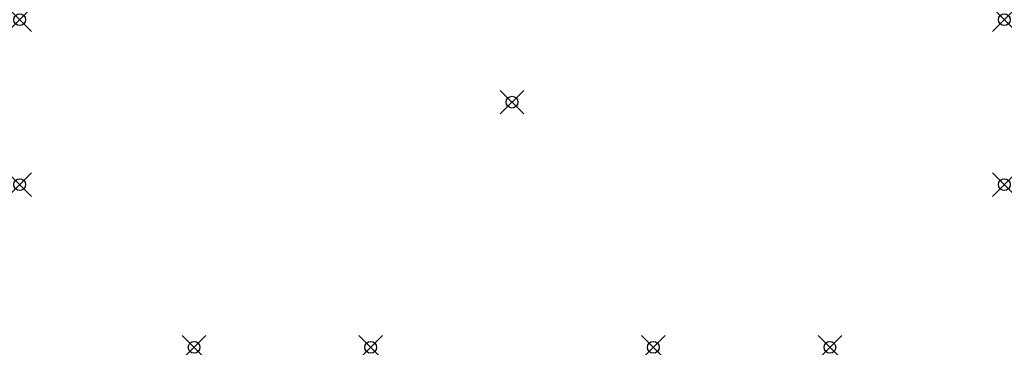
# Model space of a CAD drawing. Extents: x -41.8 to 41.8, y -20.8 to 7.
import ezdxf

# ---------------------------------------------------------------- set-up
doc = ezdxf.new("R2010")
doc.units = 0
doc.header["$MEASUREMENT"] = 0
doc.header["$PDMODE"] = 35
doc.layers.add('NODE', color=7, linetype='Continuous', plot=False)

msp = doc.modelspace()

# ---------------------------------------------------------------- linework, layer by layer
at = {"layer": 'NODE'}
for p in [(-41.8125, 7, 28.9562), (41.8125, 7, 28.9562), (0, 0.0005, 30.3715), (0, 0), (-41.8125, -7, 28.9562), (41.8125, -7, 28.9562), (-27, -20.8125, 28.9562), (-12, -20.8125, 28.9562), (12, -20.8125, 28.9562), (27, -20.8125, 28.9562)]:
    msp.add_point(p, dxfattribs=at)

doc.saveas('drawing.dxf')
